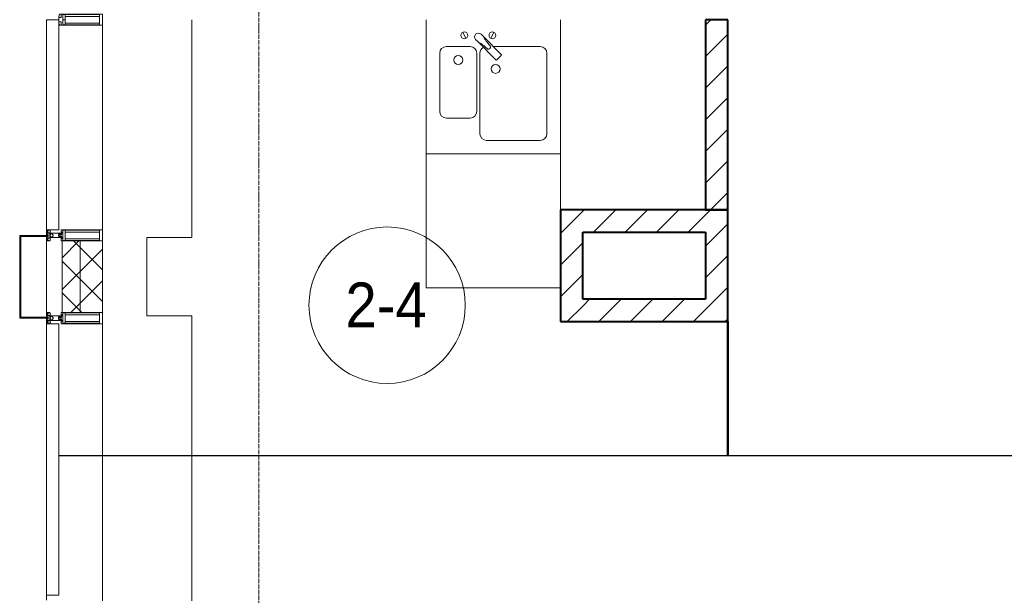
# Model space of a CAD drawing. Header units: millimetres. Extents: x 105790 to 201854, y 7718 to 225473.
# Tile 10 of 50: x 110480 to 114887, y 19075 to 21650. Entities that reach past the tile are written whole.
import ezdxf

# ---------------------------------------------------------------- set-up
doc = ezdxf.new("R2010")
doc.units = ezdxf.units.MM
for name, pattern in [('Линия сетки', [25, 20, -2.5, 0, -2.5]), ('Штрих_3_1_5_', [4.5, 3, -1.5]), ('Штриховая_ш3 п1_5', [4.5, 3, -1.5])]:
    doc.linetypes.add(name, pattern=pattern)
doc.layers.add('_Разделитель помещений_', color=4, linetype='Штриховая_ш3 п1_5', lineweight=40, true_color=0x00ffff)
for name, color, linetype, lineweight in [('Импосты витража', 7, 'Continuous', 18), ('Колонны', 7, 'Continuous', 18), ('Марки помещений', 7, 'Continuous', 20), ('Мебель', 7, 'Continuous', 18), ('Оси', 7, 'Continuous', 9), ('Панели витража', 7, 'Continuous', 18), ('Перекрытия', 7, 'Continuous', 18), ('Сантехнические приборы', 7, 'Continuous', 18), ('Стены', 7, 'Continuous', 18), ('Стены разрез', 7, 'Continuous', 40), ('Стены штриховка', 7, 'Continuous', 40), ('Элементы узлов', 7, 'Continuous', 18)]:
    doc.layers.add(name, color=color, linetype=linetype, lineweight=lineweight)
doc.styles.add('Arial_3', font='arial.ttf', dxfattribs={"width": 0.9, "height": 200})
pattern_1 = [(45, (0, 0), (-70.71068, 70.71068), [])]
pattern_2 = [(45, (0, 0), (-70.71068, 70.71068), []), (135, (0, 0), (-70.71068, -70.71068), [])]

# ---------------------------------------------------------------- blocks, each defined once
blk = doc.blocks.new('MR_Мойка - Кухонная мойка-V18-МКСС_К4_L23_78_000_')
at = {"layer": 'Сантехнические приборы', "color": 253, "true_color": 0xaaaaaa}
for p, q in [((-300, 50), (-300, -550)), ((-300, 50), (-300, -550)), ((300, -550), (300, 50)), ((-136.7, -6.7), (-122.6, -33.3)), ((-79, -39), (-69.8, -48.2)), ((-45.7, -24.2), (-55, -14.9)), ((35.5, -105.4), (-45.7, -24.2)), ((2.7, -6.7), (-11.4, -33.3)), ((-104, -70), (-210, -70)), ((-69.8, -48.2), (11.4, -129.4)), ((210, -70), (0.1, -70)), ((-240, -100), (-240, -360)), ((-74, -360), (-74, -100)), ((-60, -100), (-60, -460)), ((15.7, -129.4), (35.5, -109.6)), ((240, -460), (240, -100)), ((-210, -390), (-104, -390)), ((-30, -490), (210, -490)), ((-300, -550), (300, -550))]:
    blk.add_line(p, q, dxfattribs=at)
for centre, radius, start, end in [((-129.7, -20), 15, 360, 180), ((-129.7, -20), 15, 180, 360), ((-67, -26.9), 17, 45, 225), ((136.3, 77.5), 208.5, 209.1823, 223.4054), ((-4.3, -20), 15, 360, 180), ((-4.3, -20), 15, 180, 360), ((-210, -100), 30, 90, 180), ((-104, -100), 30, 360, 90), ((-171.5, -230.2), 208.5, 46.5946, 60.8177), ((-30, -100), 30, 118.5511, 180), ((-21.7, -72.3), 9.19, 225, 45), ((210, -100), 30, 360, 90), ((-157, -130), 20, 360, 180), ((-157, -130), 20, 180, 360), ((13.5, -127.3), 3, 225, 315), ((13.5, -127.3), 3, 225, 315), ((33.3, -107.5), 3, 315, 45), ((33.3, -107.5), 3, 315, 45), ((10, -170), 20, 360, 180), ((10, -170), 20, 180, 360), ((-210, -360), 30, 180, 270), ((-104, -360), 30, 270, 360), ((-30, -460), 30, 180, 270), ((210, -460), 30, 270, 360)]:
    blk.add_arc(centre, radius, start, end, dxfattribs=at)
blk = doc.blocks.new('MR_Зона обслуживания - MR_Зона обслуживания-V32-МКСС_К4_L23_78_000_')
at = {"layer": 'Мебель', "lineweight": 9}
for p, q in [((300, 0), (-300, 0)), ((-300, 0), (-300, -600)), ((300, -250), (300, 0)), ((-300, -600), (300, -600))]:
    blk.add_line(p, q, dxfattribs=at)
blk = doc.blocks.new('135_SLK_K4_AR_rvt-1-МКСС_К4_L23_78_000_')
at = {"layer": 'Стены разрез', "lineweight": 9, "true_color": 0xaaaaaa}
h = blk.add_hatch(dxfattribs=at)
h.set_pattern_fill('FP_3', color=253, style=0, pattern_type=2)
h.set_pattern_definition(pattern_1)
h.paths.add_polyline_path([(113650, 20800), (113650, 21650), (113550, 21650), (113550, 20800)])
h = blk.add_hatch(dxfattribs=at)
h.set_pattern_fill('FP_3', color=253, style=0, pattern_type=2)
h.set_pattern_definition(pattern_1)
h.paths.add_polyline_path([(113550, 20700), (113550, 20800), (112900, 20800), (112900, 20700), (113548.3, 20700)])
h = blk.add_hatch(dxfattribs=at)
h.set_pattern_fill('FP_3', color=253, style=0, pattern_type=2)
h.set_pattern_definition(pattern_1)
h.paths.add_polyline_path([(113550, 20300), (113650, 20300), (113650, 20800), (113550, 20800), (113550, 20400)])
h = blk.add_hatch(dxfattribs=at)
h.set_pattern_fill('FP_3', color=253, style=0, pattern_type=2)
h.set_pattern_definition(pattern_1)
h.paths.add_polyline_path([(113000, 20300), (113000, 20700), (112900, 20700), (112900, 20300)])
h = blk.add_hatch(dxfattribs=at)
h.set_pattern_fill('FP_3', color=253, style=0, pattern_type=2)
h.set_pattern_definition(pattern_1)
h.paths.add_polyline_path([(113550, 20300), (113550, 20400), (113000, 20400), (113000, 20300)])
at = {"layer": '_Разделитель помещений_', "color": 131, "linetype": 'Штрих_3_1_5_', "true_color": 0xaaffff}
blk.add_line((113650, 20300), (113650, 19700), dxfattribs=at)
at = {"layer": 'Перекрытия', "color": 253, "true_color": 0xaaaaaa}
for p, q in [((111249.8, 21650), (111249.8, 20675)), ((111249.8, 20675), (111049.8, 20675)), ((111049.8, 20675), (111049.8, 20325)), ((111049.8, 20325), (111249.8, 20325)), ((111249.8, 20325), (111249.8, 19050))]:
    blk.add_line(p, q, dxfattribs=at)
at = {"layer": 'Стены', "color": 253, "true_color": 0xaaaaaa}
for p, q in [((110655, 19700.4), (114950, 19700.4)), ((114950, 19699.6), (110655, 19699.6)), ((111249.8, 19700.4), (110850, 19700.4)), ((110850, 19699.6), (111249.8, 19699.6))]:
    blk.add_line(p, q, dxfattribs=at)
at = {"layer": 'Стены разрез', "color": 253, "true_color": 0xaaaaaa}
for p, q in [((113650, 21650), (113550, 21650)), ((113550, 21650), (113550, 20800)), ((113650, 20800), (113650, 21650)), ((113550, 20800), (112900, 20800)), ((112900, 20800), (112900, 20700)), ((113650, 20800), (113550, 20800)), ((113550, 20800), (113650, 20800)), ((113650, 20300), (113650, 20800)), ((112900, 20700), (112900, 20300)), ((113000, 20700), (113550, 20700)), ((113000, 20400), (113000, 20700)), ((113550, 20700), (113550, 20400)), ((113550, 20400), (113000, 20400)), ((112900, 20300), (113000, 20300)), ((113000, 20300), (113550, 20300)), ((113550, 20300), (113649.6, 20300)), ((113649.6, 20300), (113649.6, 19700.4)), ((113650.4, 20300), (113650, 20300)), ((113650.4, 19700.4), (113650.4, 20300)), ((113649.6, 19700.4), (113650.4, 19700.4))]:
    blk.add_line(p, q, dxfattribs=at)
at = {"layer": 'Стены штриховка', "color": 253, "true_color": 0xaaaaaa}
for p, q in [((113649.6, 20300), (113650, 20300)), ((113650, 20300), (113649.6, 20300))]:
    blk.add_line(p, q, dxfattribs=at)
at = {"layer": 'Мебель', "color": 253, "lineweight": 18, "true_color": 0xaaaaaa}
blk.add_blockref('MR_Зона обслуживания - MR_Зона обслуживания-V32-МКСС_К4_L23_78_000_', (112600, 21050), dxfattribs=at)
at = {"layer": 'Сантехнические приборы', "color": 253, "lineweight": 18, "true_color": 0xaaaaaa}
blk.add_blockref('MR_Мойка - Кухонная мойка-V18-МКСС_К4_L23_78_000_', (112600, 21600), dxfattribs=at)
blk = doc.blocks.new('A_SLK_PAN_Type1 - Прямой тип панели-6537262-МКСС_К4_L23_78_000_')
at = {"layer": 'Колонны', "lineweight": 5}
for p, q in [((-185, 120), (185, 120)), ((-185, 0), (-185, 120)), ((-180, 115), (-180, 0)), ((180, 115), (-180, 115)), ((180, 0), (180, 115)), ((185, 120), (185, 0)), ((-180, 0), (-185, 0)), ((185, 0), (180, 0))]:
    blk.add_line(p, q, dxfattribs=at)
blk = doc.blocks.new('Rectangular Mullion - R_StandardFrame_50Wx250H-4674740-МКСС_К4_L23_78_000_')
at = {"layer": 'Импосты витража', "color": 253, "lineweight": 5, "true_color": 0xaaaaaa}
for p, q in [((110600, 20320), (110600, 20680)), ((110850, 20660), (110850, 20685)), ((110850, 20315), (110850, 20340))]:
    blk.add_line(p, q, dxfattribs=at)
blk = doc.blocks.new('Rectangular Mullion - 50Wx250H-2623690-МКСС_К4_L23_78_000_')
at = {"layer": 'Элементы узлов', "color": 253, "lineweight": 5, "true_color": 0xaaaaaa}
for p, q in [((-25, 65.2), (-25, 250)), ((-25, 250), (0, 250)), ((-23, 237.3), (0, 237.3)), ((-23, 237.3), (-23, 73.6)), ((-14.9, 84), (-14.9, 237.3)), ((25, 250), (0, 250)), ((23, 237.3), (0, 237.3)), ((14.9, 84), (14.9, 237.3)), ((23, 237.3), (23, 73.6)), ((25, 65.2), (25, 250)), ((-14, 65.2), (-25, 65.2)), ((0, 84), (-23, 84)), ((-0.5, 73.6), (-23, 73.6)), ((-14, 71.3), (-14, 65.2)), ((-10, 71.3), (-14, 71.3)), ((-10, 53), (-10, 71.3)), ((-8.7, 53), (-10, 53)), ((-10, 53), (-10, 17)), ((-8.7, 53), (-7, 54.7)), ((-7, 65.2), (-5.9, 67.3)), ((-7, 65.2), (-7, 54.7)), ((-4.1, 67.3), (-5.9, 67.3)), ((-4.1, 67.3), (-2.9, 65.1)), ((-2.9, 65.1), (-2.9, 54.6)), ((-1.3, 53), (-2.9, 54.6)), ((0, 53), (-1.3, 53)), ((0, 84), (23, 84)), ((0, 53), (1.3, 53)), ((0.5, 73.6), (23, 73.6)), ((1.3, 53), (2.9, 54.6)), ((4.1, 67.3), (2.9, 65.1)), ((2.9, 65.1), (2.9, 54.6)), ((4.1, 67.3), (5.9, 67.3)), ((7, 65.2), (5.9, 67.3)), ((7, 65.2), (7, 54.7)), ((8.7, 53), (7, 54.7)), ((8.7, 53), (10, 53)), ((10, 71.3), (14, 71.3)), ((10, 53), (10, 71.3)), ((10, 53), (10, 17)), ((14, 71.3), (14, 65.2)), ((14, 65.2), (25, 65.2)), ((-23.8, 14.6), (-25, 14.2)), ((-25, 0), (-25, 14.2)), ((-22.3, 17), (-23.8, 17)), ((-23.8, 17), (-23.8, 14.6)), ((-22.5, 10.6), (-23.8, 14.6)), ((-22.5, 10.6), (-23.7, 9.9)), ((-23.7, 1.3), (-23.7, 9.9)), ((-23.7, 1.3), (-11.8, 1.3)), ((-23.2, 10.2), (-22.5, 8)), ((-22.5, 8), (-22.5, 4.5)), ((-21.3, 4.5), (-22.5, 4.5)), ((-22.3, 17), (-22.3, 16)), ((-22.3, 16), (-21.3, 16)), ((-19, 17.6), (-21.3, 16)), ((-21.3, 4.5), (-21.3, 6.5)), ((-21.3, 6.5), (-14.2, 6.5)), ((-18.4, 16.6), (-19, 17.6)), ((-7.4, 16.6), (-18.4, 16.6)), ((-14.2, 6.5), (-14.2, 4.5)), ((-13.2, 4.5), (-14.2, 4.5)), ((-13.2, 4.5), (-12.2, 7.2)), ((-12.7, 7.6), (-11.3, 11.4)), ((-12.7, 7.6), (-11.8, 6.9)), ((-12.2, 9), (-12.2, 14.8)), ((-12.2, 14.8), (0, 14.8)), ((-11.8, 1.3), (-11.8, 6.9)), ((-10.5, 11.2), (-11.3, 11.4)), ((-10.5, 1.5), (-10.5, 11.2)), ((-4.8, 1.5), (-10.5, 1.5)), ((-10, 17), (-7.5, 17)), ((-8.5, 23), (-1.5, 30)), ((-8.5, 18.5), (-8.5, 23)), ((-7.5, 18.5), (-8.5, 18.5)), ((-7.5, 17), (-7.5, 18.5)), ((-7.4, 18), (-7.4, 16.6)), ((-2.6, 18), (-7.4, 18)), ((0, 8), (-4.8, 8)), ((-4.8, 1.5), (-4.8, 8)), ((-2.6, 18), (-2.6, 16.8)), ((-2.6, 16.8), (0, 16.8)), ((-1.5, 30), (0, 30)), ((1.5, 30), (0, 30)), ((2.6, 16.8), (0, 16.8)), ((0, 14.8), (0, 16.8)), ((0, 14.8), (0, 16.8)), ((12.2, 14.8), (0, 14.8)), ((0, 0), (0, 8)), ((0, 8), (4.8, 8)), ((0, 0), (0, 8)), ((8.5, 23), (1.5, 30)), ((2.6, 18), (2.6, 16.8)), ((2.6, 18), (7.4, 18)), ((4.8, 1.5), (4.8, 8)), ((4.8, 1.5), (10.5, 1.5)), ((7.4, 18), (7.4, 16.6)), ((7.4, 16.6), (18.4, 16.6)), ((7.5, 18.5), (8.5, 18.5)), ((7.5, 17), (7.5, 18.5)), ((10, 17), (7.5, 17)), ((8.5, 18.5), (8.5, 23)), ((10.5, 11.2), (11.3, 11.4)), ((10.5, 1.5), (10.5, 11.2)), ((12.7, 7.6), (11.3, 11.4)), ((12.7, 7.6), (11.8, 6.9)), ((11.8, 1.3), (11.8, 6.9)), ((23.7, 1.3), (11.8, 1.3)), ((12.2, 9), (12.2, 14.8)), ((13.2, 4.5), (12.2, 7.2)), ((13.2, 4.5), (14.2, 4.5)), ((21.3, 6.5), (14.2, 6.5)), ((14.2, 6.5), (14.2, 4.5)), ((18.4, 16.6), (19, 17.6)), ((19, 17.6), (21.3, 16)), ((22.3, 16), (21.3, 16)), ((21.3, 4.5), (21.3, 6.5)), ((21.3, 4.5), (22.5, 4.5)), ((22.3, 17), (22.3, 16)), ((22.3, 17), (23.8, 17)), ((22.5, 10.6), (23.8, 14.6)), ((22.5, 10.6), (23.7, 9.9)), ((23.2, 10.2), (22.5, 8)), ((22.5, 8), (22.5, 4.5)), ((23.7, 1.3), (23.7, 9.9)), ((23.8, 17), (23.8, 14.6)), ((23.8, 14.6), (25, 14.2)), ((25, 0), (25, 14.2)), ((-25, 0), (0, 0)), ((25, 0), (0, 0))]:
    blk.add_line(p, q, dxfattribs=at)
for centre, start, end in [((-0.5, 73.1), 360, 90), ((0.5, 73.1), 90, 180)]:
    blk.add_arc(centre, 0.5, start, end, dxfattribs=at)
blk = doc.blocks.new('System Panel - A_PAN_Glass-7492433-МКСС_К4_L23_78_000_')
at = {"layer": 'Панели витража', "color": 253, "lineweight": 5, "true_color": 0xaaaaaa}
for p, q in [((607.5, 55), (-607.5, 55)), ((-607.5, 55), (-607.5, 0)), ((607.5, 0), (607.5, 55)), ((-607.5, 0), (607.5, 0))]:
    blk.add_line(p, q, dxfattribs=at)
blk = doc.blocks.new('Rectangular Mullion - R_StandardFrame_50Wx250H-5822618-МКСС_К4_L23_78_000_')
at = {"layer": 'Импосты витража', "color": 253, "lineweight": 5, "true_color": 0xaaaaaa}
for p, q in [((110600, 20290), (110600, 20315)), ((110850, 19050), (110850, 20315)), ((110600, 19052.5), (110600, 19075))]:
    blk.add_line(p, q, dxfattribs=at)
blk = doc.blocks.new('System Panel - A_PAN_Glass-7497746-МКСС_К4_L23_78_000_')
at = {"layer": 'Панели витража', "color": 253, "lineweight": 5, "true_color": 0xaaaaaa}
for p, q in [((-470, 55), (-470, 0)), ((470, 55), (-456, 55)), ((470, 0), (470, 55)), ((-470, 0), (470, 0))]:
    blk.add_line(p, q, dxfattribs=at)
blk = doc.blocks.new('Rectangular Mullion - R_StandardFrame_50Wx250H-5980127-МКСС_К4_L23_78_000_')
at = {"layer": 'Импосты витража', "color": 253, "lineweight": 5, "true_color": 0xaaaaaa}
for p, q in [((110850, 20685), (110850, 21625)), ((110600, 20685), (110600, 20710))]:
    blk.add_line(p, q, dxfattribs=at)
blk = doc.blocks.new('Rectangular Mullion - 50Wx250H-3927046-МКСС_К4_L23_78_000_')
at = {"layer": 'Элементы узлов', "color": 253, "lineweight": 5, "true_color": 0xaaaaaa}
for p, q in [((0, 250), (-25, 250)), ((-25, 250), (-25, 237.3)), ((-25, 65.2), (-25, 250)), ((-25, 250), (0, 250)), ((-23, 237.3), (0, 237.3)), ((-23, 237.3), (0, 237.3)), ((-23, 237.3), (-23, 73.6)), ((0, 237.3), (-14.9, 237.3)), ((-14.9, 237.3), (-14.9, 84)), ((-14.9, 84), (-14.9, 237.3)), ((25, 250), (0, 250)), ((25, 250), (0, 250)), ((14.9, 237.3), (0, 237.3)), ((0, 237.3), (23, 237.3)), ((23, 237.3), (0, 237.3)), ((14.9, 84), (14.9, 237.3)), ((14.9, 84), (14.9, 237.3)), ((23, 237.3), (23, 73.6)), ((25, 237.3), (25, 250)), ((25, 65.2), (25, 250)), ((-25, 73.6), (-25, 65.2)), ((-25, 65.2), (-25, 60.2)), ((-10, 65.2), (-25, 65.2)), ((-25, 65.2), (-25, 60.2)), ((-25, 65.2), (-10, 65.2)), ((-10, 65.2), (-25, 65.2)), ((0, 84), (-23, 84)), ((-23, 84), (-23, 73.6)), ((0, 84), (-23, 84)), ((-23, 73.6), (0, 73.6)), ((0, 73.6), (-23, 73.6)), ((-0.5, 73.6), (-23, 73.6)), ((-14.9, 84), (0, 84)), ((-10, 55), (-14, 55)), ((-14, 55), (-10, 55)), ((-10, 55), (-10, 65.2)), ((-10, 65.2), (-10, 55)), ((-10, 55), (-10, 65.2)), ((-10, 55), (0, 55)), ((0, 55), (-10, 55)), ((0, 84), (14.9, 84)), ((23, 84), (0, 84)), ((0, 84), (0, 73.6)), ((0, 84), (23, 84)), ((0, 73.6), (0, 84)), ((0, 73.6), (23, 73.6)), ((23, 73.6), (0, 73.6)), ((0, 55), (10, 55)), ((0, 55), (10, 55)), ((0.5, 73.6), (23, 73.6)), ((10, 65.2), (10, 55)), ((25, 65.2), (10, 65.2)), ((10, 55), (10, 65.2)), ((10, 65.2), (25, 65.2)), ((10, 65.2), (25, 65.2)), ((10, 55), (10, 65.2)), ((10, 55), (14, 55)), ((10, 55), (14, 55)), ((23, 73.6), (23, 84)), ((25, 65.2), (25, 73.6)), ((25, 65.2), (25, 60.2)), ((25, 60.2), (25, 65.2))]:
    blk.add_line(p, q, dxfattribs=at)
for centre, start, end in [((-14, 69.1), 218.9723, 270), ((-14, 69.1), 218.9723, 270), ((-14, 69.1), 218.9723, 270), ((14, 69.1), 270, 321.0277), ((14, 69.1), 270, 321.0277), ((14, 69.1), 270, 321.0277)]:
    blk.add_arc(centre, 14.1, start, end, dxfattribs=at)
blk = doc.blocks.new('135_SLK_K4_AR_FCD_rvt-1-МКСС_К4_L23_78_000_')
at = {"layer": 'Стены разрез', "lineweight": 5, "true_color": 0xaaaaaa}
h = blk.add_hatch(dxfattribs=at)
h.set_pattern_fill('FP_4', color=253, style=0, pattern_type=2)
h.set_pattern_definition(pattern_2)
h.paths.add_polyline_path([(110750, 20340), (110750, 20660), (110670, 20660), (110670, 20340)])
h = blk.add_hatch(dxfattribs=at)
h.set_pattern_fill('FP_4', color=253, style=0, pattern_type=2)
h.set_pattern_definition(pattern_2)
h.paths.add_polyline_path([(110750, 20340), (110850, 20340), (110850, 20660), (110750, 20660), (110750, 20564.5)])
at = {"layer": 'Стены разрез', "color": 253, "lineweight": 9, "true_color": 0xaaaaaa}
for p, q in [((110670, 20660), (110670, 20340)), ((110850, 20660), (110670, 20660)), ((110850, 20340), (110850, 20660)), ((110670, 20340), (110850, 20340))]:
    blk.add_line(p, q, dxfattribs=at)
at = {"layer": 'Стены штриховка', "color": 253, "lineweight": 9, "true_color": 0xaaaaaa}
blk.add_line((110750, 20340), (110750, 20660), dxfattribs=at)
at = {"layer": 'Импосты витража', "color": 253, "lineweight": 5, "true_color": 0xaaaaaa, "rotation": 270}
for name, p in [('Rectangular Mullion - 50Wx250H-3927046-МКСС_К4_L23_78_000_', (110600, 21650)), ('Rectangular Mullion - 50Wx250H-2623690-МКСС_К4_L23_78_000_', (110600, 20685)), ('Rectangular Mullion - 50Wx250H-2623690-МКСС_К4_L23_78_000_', (110600, 20315))]:
    blk.add_blockref(name, p, dxfattribs=at)
at = {"layer": 'Импосты витража', "color": 253, "lineweight": 5, "true_color": 0xaaaaaa}
for name in ['Rectangular Mullion - R_StandardFrame_50Wx250H-5980127-МКСС_К4_L23_78_000_', 'Rectangular Mullion - R_StandardFrame_50Wx250H-4674740-МКСС_К4_L23_78_000_', 'Rectangular Mullion - R_StandardFrame_50Wx250H-5822618-МКСС_К4_L23_78_000_']:
    blk.add_blockref(name, (0, 0), dxfattribs=at)
at = {"layer": 'Колонны', "color": 253, "lineweight": 5, "true_color": 0xaaaaaa, "rotation": 89.99999999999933}
blk.add_blockref('A_SLK_PAN_Type1 - Прямой тип панели-6537262-МКСС_К4_L23_78_000_', (110600, 20500), dxfattribs=at)
at = {"layer": 'Панели витража', "color": 253, "lineweight": 5, "true_color": 0xaaaaaa, "rotation": 270}
for name, p in [('System Panel - A_PAN_Glass-7497746-МКСС_К4_L23_78_000_', (110600, 21180)), ('System Panel - A_PAN_Glass-7492433-МКСС_К4_L23_78_000_', (110600, 19682.5))]:
    blk.add_blockref(name, p, dxfattribs=at)
blk = doc.blocks.new('050_Марка_Помещение - Номер-620969-МКСС_К4_L23_78_000_')
at = {"layer": 'Марки помещений'}
blk.add_circle((0, 0), 3.5, dxfattribs=at)

msp = doc.modelspace()

# ---------------------------------------------------------------- linework, layer by layer
at = {"layer": 'Оси', "linetype": 'Линия сетки'}
msp.add_line((111550, 12025.7), (111550, 33100), dxfattribs=at)

# ---------------------------------------------------------------- block references
at = {"lineweight": 5}
for name in ['135_SLK_K4_AR_FCD_rvt-1-МКСС_К4_L23_78_000_', '135_SLK_K4_AR_rvt-1-МКСС_К4_L23_78_000_']:
    msp.add_blockref(name, (0, 0), dxfattribs=at)
at = {"layer": 'Марки помещений', "xscale": 99.99999999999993, "yscale": 99.99999999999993, "zscale": 99.99999999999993}
msp.add_blockref('050_Марка_Помещение - Номер-620969-МКСС_К4_L23_78_000_', (112124.7, 20372.7), dxfattribs=at)

# ---------------------------------------------------------------- texts
at = {"layer": 'Марки помещений', "lineweight": 9, "insert": (111938.2, 20474.4), "char_height": 200, "width": 447.342, "attachment_point": 1, "style": 'Arial_3'}
msp.add_mtext('2-4', dxfattribs=at)

doc.saveas('drawing.dxf')
